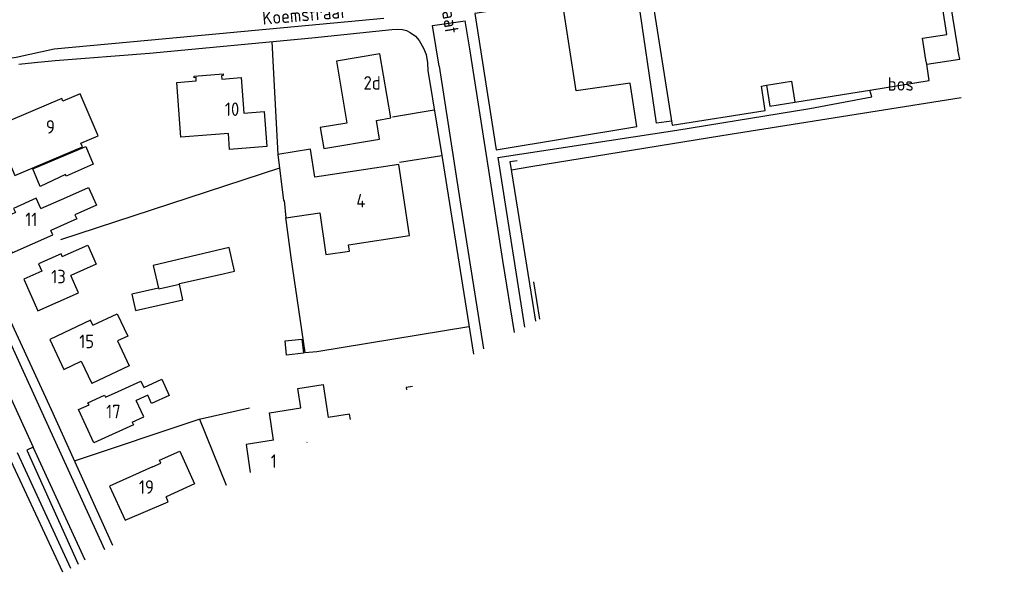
# Model space of a CAD drawing. Header units: metres. Extents: x 233829 to 239427, y 444283 to 448222.
# Tile 72 of 171: x 236238 to 236421, y 444781 to 444884. Entities that reach past the tile are written whole.
import ezdxf

# ---------------------------------------------------------------- set-up
doc = ezdxf.new("R2010")
doc.units = ezdxf.units.M
doc.header["$MEASUREMENT"] = 0
for name, color, linetype in [('DAKRAND', 4, 'Continuous'), ('DAKRAND-BYG', 4, 'Continuous'), ('FUNKTIEAAND', 253, 'Continuous'), ('HEG', 253, 'Continuous'), ('HOOFDGEBOUW', 4, 'Continuous'), ('HUISNUMMER', 253, 'Continuous'), ('KANTVERH', 253, 'Continuous'), ('MUUR', 253, 'Continuous'), ('OVLIJNOBJ', 253, 'Continuous'), ('RASTER', 253, 'Continuous'), ('STRAATNAAM', 253, 'Continuous'), ('TUSSENMUUR', 253, 'Continuous')]:
    doc.layers.add(name, color=color, linetype=linetype)
doc.styles.get("Standard").update_dxf_attribs({"font": 'iso.shx'})

msp = doc.modelspace()

# ---------------------------------------------------------------- linework, layer by layer
at = {"layer": 'DAKRAND'}
for p, q in [((236406.13, 444875.66), (236405.99, 444876.48)), ((236381.06, 444872.52), (236381.68, 444868.62)), ((236256.1, 444824.34), (236258.29, 444819.75))]:
    msp.add_line(p, q, dxfattribs=at)
for points in [[(236395.61, 444870.87), (236406.6, 444872.65), (236406.13, 444875.66)], [(236381.68, 444868.62), (236392.06, 444870.3), (236395.61, 444870.87)], [(236292.67, 444854.7), (236291.89, 444859.91), (236285.86, 444858.93), (236286.88, 444850.39)], [(236246.74, 444851.04), (236250.72, 444852.82), (236252.19, 444849.54), (236248.21, 444847.76)], [(236285.04, 444805.93), (236284.26, 444811.01), (236290.11, 444811.91), (236289.55, 444815.51), (236294.25, 444816.23), (236295.19, 444810.12)], [(236310.8, 444815.89), (236309.61, 444815.7), (236309.67, 444815.29)], [(236258.84, 444809.27), (236260.98, 444810.24), (236259.59, 444813.3)], [(236262.57, 444800.98), (236264.14, 444801.69), (236263.9, 444802.22), (236267.63, 444803.91), (236270.39, 444797.82), (236265.1, 444795.43)]]:
    msp.add_lwpolyline(points, dxfattribs=at)
at = {"layer": 'DAKRAND-BYG'}
msp.add_line((236290.27, 444824.7), (236290.57, 444822.06), dxfattribs=at)
for points in [[(236240.41, 444856.29), (236250.24, 444860.44), (236251.59, 444857.15), (236246.6, 444854.92), (236246.48, 444855.19), (236241.75, 444852.97), (236240.41, 444856.29)], [(236277.78, 444837.31), (236276.8, 444841.65), (236262.72, 444838.35), (236263.7, 444834.16)], [(236267.59, 444834.89), (236267.57, 444834.99), (236275.7, 444836.81)], [(236275.7, 444836.81), (236277.78, 444837.28), (236277.78, 444837.31)], [(236259.46, 444830), (236268.24, 444831.97), (236267.59, 444834.89)], [(236263.7, 444834.16), (236258.76, 444833), (236259.46, 444830)], [(236290.57, 444822.06), (236287.46, 444821.7), (236287.16, 444824.34), (236290.27, 444824.7)]]:
    msp.add_lwpolyline(points, dxfattribs=at)
at = {"layer": 'HEG'}
for p, q in [((236284.74, 444879.88), (236284.94, 444875.12)), ((236245.61, 444843.15), (236286.17, 444856.45)), ((236293.06, 444822.4), (236321.27, 444827.04)), ((236248.16, 444802.09), (236271.22, 444809.81)), ((236271.31, 444809.83), (236276.23, 444797.57))]:
    msp.add_line(p, q, dxfattribs=at)
at = {"layer": 'HOOFDGEBOUW'}
for p, q in [((236376.45, 444871.78), (236381.06, 444872.52)), ((236304.1, 444865.26), (236306.76, 444865.71)), ((236241.91, 444848.88), (236246.74, 444851.04)), ((236244.1, 444844.04), (236243.73, 444844.84)), ((236248.88, 444833.25), (236247.44, 444836.49)), ((236249.35, 444820.57), (236251.33, 444816.43)), ((236258.29, 444819.75), (236251.33, 444816.43)), ((236258.84, 444809.27), (236259.06, 444808.77)), ((236291.29, 444805.55), (236291.19, 444805.53)), ((236291.19, 444805.53), (236291.19, 444805.5)), ((236262.57, 444800.98), (236254.65, 444797.39)), ((236254.65, 444797.39), (236257.51, 444791.07)), ((236257.51, 444791.07), (236265.51, 444794.51)), ((236265.51, 444794.51), (236265.1, 444795.43))]:
    msp.add_line(p, q, dxfattribs=at)
for points in [[(236405.99, 444876.48), (236405.37, 444880.48), (236409.87, 444881.19), (236403.49, 444921.91), (236398.98, 444921.2), (236398.39, 444924.99), (236361.42, 444919.11), (236363.15, 444908.1), (236352.35, 444906.38), (236358.94, 444864.34), (236376.19, 444867.08), (236375.48, 444871.63), (236376.45, 444871.78)], [(236306.76, 444865.71), (236304.77, 444877.57), (236296.68, 444876.22), (236298.6, 444864.73)], [(236270.31, 444873.46), (236275.7, 444873.86), (236275.72, 444873.56), (236275.4, 444873.53), (236275.45, 444872.92), (236279.04, 444873.18), (236279.53, 444866.6), (236283.27, 444866.88), (236283.76, 444860.38), (236276.87, 444859.86), (236276.66, 444862.8), (236267.87, 444862.15), (236267.11, 444872.3), (236270.7, 444872.57), (236270.66, 444873.18), (236270.34, 444873.16), (236270.31, 444873.46)], [(236252.51, 444862.39), (236249.2, 444870.2), (236245.98, 444868.84), (236245.77, 444869.33), (236233.24, 444864.02), (236237.05, 444855.02), (236249.63, 444860.35), (236249.33, 444861.04), (236252.51, 444862.39)], [(236298.6, 444864.73), (236293.7, 444863.91), (236294.34, 444860.06), (236304.68, 444861.79), (236304.1, 444865.26)], [(236286.88, 444850.39), (236286.98, 444850.4), (236287.29, 444847.15), (236293.6, 444848.1), (236294.76, 444840.37), (236299.11, 444841.02), (236298.94, 444842.18), (236310.27, 444843.89), (236308.28, 444857.05), (236292.67, 444854.7)], [(236241.91, 444848.88), (236241.04, 444850.8), (236236.84, 444848.92), (236237.18, 444848.17), (236233.91, 444846.71), (236236.6, 444840.69), (236244.1, 444844.04)], [(236248.21, 444847.76), (236248.55, 444846.99), (236243.73, 444844.84)], [(236245.87, 444839.99), (236250.62, 444842.08), (236252.17, 444838.57), (236247.44, 444836.49)], [(236245.87, 444839.99), (236245.66, 444840.48), (236241.47, 444838.64), (236242.07, 444837.29), (236238.74, 444835.83), (236241.33, 444829.94), (236248.88, 444833.25)], [(236251.52, 444827.26), (236256.02, 444829.4), (236258, 444825.25), (236256.1, 444824.34)], [(236251.52, 444827.26), (236251.08, 444828.2), (236243.53, 444824.6), (236246.17, 444819.05), (236249.35, 444820.57)], [(236256.25, 444814.95), (236260.43, 444816.85), (236260.96, 444815.68), (236264.35, 444817.22), (236265.7, 444814.23), (236262.39, 444812.73), (236261.7, 444814.26), (236259.59, 444813.3)], [(236259.06, 444808.77), (236251.7, 444805.43), (236248.9, 444811.6), (236250.82, 444812.47), (236250.63, 444812.89), (236253.71, 444814.28), (236253.89, 444813.88), (236256.25, 444814.95)], [(236299.29, 444809.79), (236299.13, 444810.73), (236295.19, 444810.12)], [(236285.04, 444805.93), (236279.93, 444805.16), (236280.71, 444799.95)]]:
    msp.add_lwpolyline(points, dxfattribs=at)
at = {"layer": 'KANTVERH'}
for p, q in [((236265.04, 444880.43), (236305.51, 444884.2)), ((236244.35, 444878.53), (236265.04, 444880.43)), ((236307.12, 444865.91), (236314.83, 444867.21)), ((236308.4, 444857.49), (236316.21, 444858.71)), ((236326.61, 444858.35), (236331.56, 444826.89)), ((236329.71, 444825.91), (236327.56, 444839.25)), ((236228.64, 444830.51), (236240.48, 444804.63)), ((236237.52, 444803.67), (236247.37, 444782.19)), ((236250.08, 444783.65), (236240.48, 444804.63))]:
    msp.add_line(p, q, dxfattribs=at)
for points in [[(236420.52, 444929.05), (236403.78, 444928), (236411.89, 444878.35)], [(236358.82, 444865.13), (236356.06, 444864.76), (236352.37, 444889.64), (236354.93, 444889.91)], [(236352.36, 444864.15), (236351.13, 444872.17), (236341.14, 444870.73), (236338.52, 444887.53), (236322.38, 444885.08), (236326.3, 444859.82), (236352.36, 444864.15)], [(236315.72, 444875.33), (236314.48, 444882.87), (236320.59, 444883.75)], [(236327.56, 444839.25), (236324.95, 444856.01), (236321.44, 444878.51), (236320.59, 444883.75)], [(236237.78, 444875.67), (236240.69, 444876), (236244.54, 444876.35), (236262.02, 444877.72), (236292.12, 444880.58), (236306.99, 444882.13), (236308.02, 444882.15), (236308.96, 444882.14), (236309.69, 444881.9), (236310.39, 444881.54), (236311.33, 444880.89), (236312.05, 444880.06), (236312.81, 444878.67), (236313.35, 444877.46), (236313.58, 444875.96), (236313.65, 444874.49), (236316.27, 444858.35), (236322.09, 444821.87)], [(236235.33, 444876.69), (236237.32, 444876.99), (236244.35, 444878.53)], [(236406.13, 444875.66), (236412.29, 444876.64), (236411.89, 444878.35)], [(236315.72, 444875.33), (236319.55, 444850.51), (236323.98, 444822.87)], [(236326.61, 444858.35), (236359.81, 444863.41), (236384.45, 444867.48), (236395.93, 444869.62), (236395.61, 444870.87)], [(236376.45, 444871.78), (236377.03, 444867.87), (236381.68, 444868.62)], [(236255.22, 444786.42), (236243.89, 444811.54), (236228.01, 444845.92), (236219.15, 444865.31)], [(236253.74, 444785.62), (236243.06, 444809.01), (236229.88, 444837.81), (236217.96, 444863.82), (236214.2, 444862.08)], [(236245.95, 444781.42), (236235.98, 444802.97), (236235.75, 444803.18), (236235.43, 444803.33), (236234.9, 444803.42), (236233.69, 444803.4), (236228.85, 444803.39), (236206.94, 444803.79), (236206.91, 444805.46)], [(236240.48, 444804.63), (236239.31, 444804.11), (236248.8, 444782.96)]]:
    msp.add_lwpolyline(points, dxfattribs=at)
at = {"layer": 'MUUR'}
msp.add_lwpolyline([(236287.27, 444847.27), (236288.25, 444839.79), (236290.86, 444822.18), (236293.06, 444822.4)], dxfattribs=at)
at = {"layer": 'OVLIJNOBJ'}
msp.add_lwpolyline([(236329.17, 444856.11), (236332.73, 444856.68), (236368.14, 444862.46), (236412.5, 444869.53)], dxfattribs=at)
at = {"layer": 'RASTER'}
for p, q in [((236284.94, 444875.12), (236285.86, 444858.93)), ((236333.26, 444835.33), (236334.32, 444828.35)), ((236271.22, 444809.81), (236280.58, 444811.93))]:
    msp.add_line(p, q, dxfattribs=at)
msp.add_lwpolyline([(236333.67, 444828), (236328.93, 444857.65), (236330.19, 444857.79)], dxfattribs=at)
at = {"layer": 'TUSSENMUUR'}
for q in [(236267.59, 444834.89), (236263.7, 444834.16)]:
    msp.add_line((236263.75, 444833.98), q, dxfattribs=at)

# ---------------------------------------------------------------- texts
at = {"layer": 'FUNKTIEAAND'}
msp.add_text('bos', height=2.5, dxfattribs=at).set_placement((236398.9, 444870.77))
at = {"layer": 'HUISNUMMER'}
for s, p in [('2d', (236301.72, 444870.96)), ('10', (236276.02, 444866.08)), ('9', (236242.84, 444862.8)), ('4', (236300.38, 444849.11)), ('11', (236239, 444845.64)), ('13', (236243.81, 444835.03)), ('15', (236249, 444823)), ('17', (236254, 444810)), ('1', (236284.51, 444800.79)), ('19', (236260.08, 444795.99))]:
    msp.add_text(s, height=2.5, dxfattribs=at).set_placement(p)
at = {"layer": 'STRAATNAAM'}
for s, rotation, p in [('v/d Meer de Walcherenstraat', 279.6695, (236309.96, 444922.28)), ('Koemstraat', 4.8779, (236283.06, 444882.98))]:
    msp.add_text(s, height=2.5, rotation=rotation, dxfattribs=at).set_placement(p)

doc.saveas('drawing.dxf')
